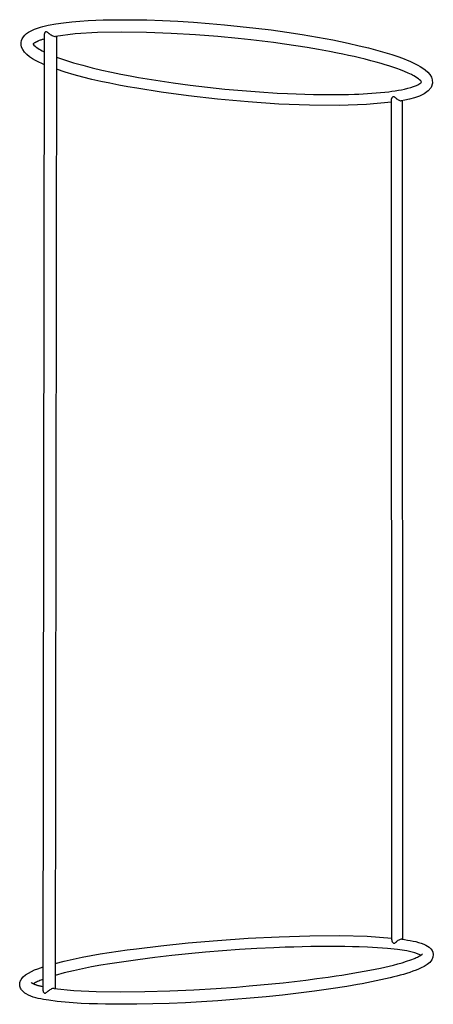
# Model space of a CAD drawing. Extents: x 776 to 5143, y -1722 to 3500.
# Tile 3 of 13: x 4206 to 5040, y -1722 to 268. Entities that reach past the tile are written whole.
import ezdxf

# ---------------------------------------------------------------- set-up
doc = ezdxf.new("R2010")
doc.units = 0
doc.layers.get('0').update_dxf_attribs({"linetype": 'CONTINUOUS'})

msp = doc.modelspace()

# ---------------------------------------------------------------- linework, layer by layer
for p, q in [((4263.2, 256.6), (4278.3, 259.5)), ((4278.3, 259.5), (4294.2, 261.8)), ((4294.2, 261.8), (4310.6, 263.6)), ((4310.6, 263.6), (4327.2, 265)), ((4327.2, 265), (4343.5, 266.1)), ((4343.5, 266.1), (4359.4, 266.9)), ((4359.4, 266.9), (4374.3, 267.4)), ((4374.3, 267.4), (4399, 267.9)), ((4399, 267.9), (4430.5, 268)), ((4430.5, 268), (4462.1, 267.5)), ((4462.1, 267.5), (4493.5, 266.5)), ((4493.5, 266.5), (4525, 264.9)), ((4525, 264.9), (4556.4, 262.9)), ((4556.4, 262.9), (4587.8, 260.5)), ((4587.8, 260.5), (4619.2, 257.7)), ((4216, 236.8), (4219.6, 240)), ((4219.6, 240), (4223.4, 242.7)), ((4223.4, 242.7), (4227.3, 245)), ((4227.3, 245), (4231.2, 247)), ((4231.2, 247), (4235.2, 248.8)), ((4235.2, 248.8), (4239.3, 250.3)), ((4239.3, 250.3), (4243.4, 251.6)), ((4243.4, 251.6), (4247.7, 252.9)), ((4247.7, 252.9), (4252, 254)), ((4252, 254), (4263.2, 256.6)), ((4255.6, 238.5), (4255.8, 239.4)), ((4255.8, 239.4), (4256.1, 240.4)), ((4256.1, 240.4), (4256.4, 241.4)), ((4256.4, 241.4), (4256.8, 242.3)), ((4256.8, 242.3), (4257.3, 243.1)), ((4257.3, 243.1), (4257.8, 243.7)), ((4257.8, 243.7), (4258.5, 244)), ((4258.5, 244), (4259.3, 244)), ((4259.3, 244), (4260.2, 243.7)), ((4260.2, 243.7), (4261.1, 243.1)), ((4261.1, 243.1), (4262, 242.5)), ((4262, 242.5), (4262.8, 241.7)), ((4262.8, 241.7), (4263.5, 241.1)), ((4263.5, 241.1), (4264.1, 240.5)), ((4264.1, 240.5), (4264.7, 240)), ((4264.7, 240), (4265.9, 239.2)), ((4265.9, 239.2), (4267.4, 238.1)), ((4317.8, 239.1), (4277.9, 234)), ((4362.8, 241.9), (4317.8, 239.1)), ((4411.2, 242.9), (4362.8, 241.9)), ((4461.3, 242.2), (4411.2, 242.9)), ((4511.6, 240.2), (4461.3, 242.2)), ((4560.2, 237.3), (4511.6, 240.2)), ((4619.2, 257.7), (4650.6, 254.5)), ((4650.6, 254.5), (4682, 251)), ((4682, 251), (4713.2, 247.2)), ((4713.2, 247.2), (4744.4, 242.9)), ((4744.4, 242.9), (4775.5, 238.1)), ((4208.4, 221.6), (4209.1, 225.7)), ((4208.5, 217.3), (4208.4, 221.6)), ((4209.1, 225.7), (4210.7, 229.6)), ((4210.7, 229.6), (4213, 233.3)), ((4213, 233.3), (4216, 236.8)), ((4233, 219.4), (4232.6, 218.8)), ((4233.7, 220), (4233, 219.4)), ((4234.5, 220.6), (4233.7, 220)), ((4235.3, 221.1), (4234.5, 220.6)), ((4236.2, 221.5), (4235.3, 221.1)), ((4236.9, 221.9), (4236.2, 221.5)), ((4237.4, 222.2), (4236.9, 221.9)), ((4238, 222.5), (4237.4, 222.2)), ((4238.6, 222.8), (4238, 222.5)), ((4239.3, 223.2), (4238.6, 222.8)), ((4240, 223.5), (4239.3, 223.2)), ((4240.7, 223.9), (4240, 223.5)), ((4241.4, 224.2), (4240.7, 223.9)), ((4242.1, 224.5), (4241.4, 224.2)), ((4242.8, 224.8), (4242.1, 224.5)), ((4243.8, 225.2), (4242.8, 224.8)), ((4245.2, 225.8), (4243.8, 225.2)), ((4246.7, 226.3), (4245.2, 225.8)), ((4248.1, 226.8), (4246.7, 226.3)), ((4249.6, 227.3), (4248.1, 226.8)), ((4251, 227.8), (4249.6, 227.3)), ((4252.5, 228.2), (4251, 227.8)), ((4254, 228.7), (4252.5, 228.2)), ((4253, -1693.1), (4255.5, 236.9)), ((4255.5, 229.1), (4254, 228.7)), ((4255.5, 237.6), (4255.6, 238.5)), ((4255.5, 236.9), (4255.5, 237.6)), ((4267.4, 238.1), (4269.1, 237.1)), ((4269.1, 237.1), (4270.9, 236)), ((4270.9, 236), (4272.8, 235.1)), ((4272.8, 235.1), (4274.7, 234.4)), ((4274.7, 234.4), (4276.4, 234)), ((4276.4, 234), (4277.9, 234)), ((4279.6, 234.3), (4277.3, -1690.2)), ((4605.7, 233.7), (4560.2, 237.3)), ((4646.3, 229.9), (4605.7, 233.7)), ((4672, 227.1), (4646.3, 229.9)), ((4694.8, 224.4), (4672, 227.1)), ((4717.6, 221.6), (4694.8, 224.4)), ((4740.3, 218.4), (4717.6, 221.6)), ((4775.5, 238.1), (4806.6, 232.9)), ((4806.6, 232.9), (4837.5, 227)), ((4837.5, 227), (4868.4, 220.6)), ((4868.4, 220.6), (4890.8, 215.5)), ((4209.5, 212.7), (4208.5, 217.3)), ((4211.6, 207.9), (4209.5, 212.7)), ((4215.2, 202.6), (4211.6, 207.9)), ((4219.9, 197.6), (4215.2, 202.6)), ((4232.6, 218.8), (4232.5, 218.3)), ((4232.6, 218.8), (4234.4, 216.7)), ((4234.4, 216.7), (4236.5, 214.6)), ((4236.5, 214.6), (4239.1, 212.5)), ((4239.1, 212.5), (4241.9, 210.5)), ((4241.9, 210.5), (4244.9, 208.6)), ((4244.9, 208.6), (4247.9, 206.8)), ((4247.9, 206.8), (4250.8, 205.2)), ((4250.8, 205.2), (4253.3, 203.9)), ((4253.3, 203.9), (4255.4, 202.8)), ((4763, 215.1), (4740.3, 218.4)), ((4785.7, 211.5), (4763, 215.1)), ((4808.3, 207.6), (4785.7, 211.5)), ((4831, 203.5), (4808.3, 207.6)), ((4846.8, 200.4), (4831, 203.5)), ((4858, 198.1), (4846.8, 200.4)), ((4890.8, 215.5), (4900.3, 213.2)), ((4900.3, 213.2), (4909.8, 210.9)), ((4909.8, 210.9), (4919.2, 208.4)), ((4919.2, 208.4), (4928.6, 205.9)), ((4928.6, 205.9), (4938, 203.2)), ((4938, 203.2), (4947.4, 200.4)), ((4947.4, 200.4), (4956.7, 197.4)), ((4225.4, 193.1), (4219.9, 197.6)), ((4231.5, 189), (4225.4, 193.1)), ((4237.8, 185.3), (4231.5, 189)), ((4244.1, 182.1), (4237.8, 185.3)), ((4250, 179.3), (4244.1, 182.1)), ((4255.4, 177), (4250, 179.3)), ((4279.6, 192.5), (4296.3, 186.7)), ((4296.3, 186.7), (4314.2, 181.1)), ((4314.2, 181.1), (4332.9, 175.9)), ((4869.2, 195.7), (4858, 198.1)), ((4880.5, 193.3), (4869.2, 195.7)), ((4891.6, 190.7), (4880.5, 193.3)), ((4902.8, 188), (4891.6, 190.7)), ((4913.9, 185.1), (4902.8, 188)), ((4925, 182.2), (4913.9, 185.1)), ((4934.9, 179.4), (4925, 182.2)), ((4942.9, 177.1), (4934.9, 179.4)), ((4956.7, 197.4), (4964.9, 194.7)), ((4964.9, 194.7), (4970.6, 192.7)), ((4970.6, 192.7), (4976.2, 190.7)), ((4976.2, 190.7), (4981.8, 188.6)), ((4981.8, 188.6), (4987.4, 186.4)), ((4987.4, 186.4), (4992.9, 184)), ((4992.9, 184), (4998.4, 181.6)), ((4998.4, 181.6), (5003.8, 178.9)), ((4297.3, 162), (4279.6, 167.8)), ((4315.2, 156.7), (4297.3, 162)), ((4332.9, 175.9), (4352.1, 170.9)), ((4352.1, 170.9), (4371.6, 166.3)), ((4371.6, 166.3), (4390.9, 162.1)), ((4390.9, 162.1), (4409.9, 158.2)), ((4950.8, 174.6), (4942.9, 177.1)), ((4958.7, 172.1), (4950.8, 174.6)), ((4966.5, 169.4), (4958.7, 172.1)), ((4974.3, 166.5), (4966.5, 169.4)), ((4982, 163.4), (4974.3, 166.5)), ((4989.6, 160), (4982, 163.4)), ((4996, 156.9), (4989.6, 160)), ((5003.8, 178.9), (5008.9, 176.2)), ((5008.9, 176.2), (5013.7, 173.5)), ((5013.7, 173.5), (5018.9, 170.3)), ((5018.9, 170.3), (5024.1, 166.5)), ((5024.1, 166.5), (5028.9, 162.2)), ((5028.9, 162.2), (5033.1, 157.4)), ((4333.1, 151.8), (4315.2, 156.7)), ((4351, 147.4), (4333.1, 151.8)), ((4369.1, 143.3), (4351, 147.4)), ((4387.2, 139.4), (4369.1, 143.3)), ((4405.4, 135.9), (4387.2, 139.4)), ((4409.9, 158.2), (4428.3, 154.6)), ((4428.3, 154.6), (4445.6, 151.5)), ((4445.6, 151.5), (4480.4, 145.6)), ((4480.4, 145.6), (4515.1, 140.3)), ((4515.1, 140.3), (4549.9, 135.6)), ((4998.3, 155.7), (4996, 156.9)), ((5001.1, 154.2), (4998.3, 155.7)), ((5004.1, 152.5), (5001.1, 154.2)), ((5007.2, 150.7), (5004.1, 152.5)), ((5010.1, 148.6), (5007.2, 150.7)), ((5012.7, 146.4), (5010.1, 148.6)), ((5014.9, 144.1), (5012.7, 146.4)), ((5013.2, 138.8), (5014.9, 140.2)), ((5016.3, 141.8), (5014.9, 144.1)), ((5014.9, 140.2), (5016.3, 141.8)), ((5033.1, 157.4), (5036.4, 152.1)), ((5038.6, 139.7), (5035.8, 131.2)), ((5036.4, 152.1), (5038.3, 146.3)), ((5038.3, 146.3), (5038.6, 139.7)), ((4423.7, 132.5), (4405.4, 135.9)), ((4442, 129.3), (4423.7, 132.5)), ((4491.2, 121.5), (4442, 129.3)), ((4546, 114.1), (4491.2, 121.5)), ((4549.9, 135.6), (4584.8, 131.4)), ((4584.8, 131.4), (4619.7, 127.7)), ((4619.7, 127.7), (4654.7, 124.6)), ((4654.7, 124.6), (4689.8, 121.9)), ((4689.8, 121.9), (4724.9, 119.7)), ((4724.9, 119.7), (4746, 118.7)), ((4916.4, 119.2), (4925.2, 119.9)), ((4925.2, 119.9), (4933.9, 120.7)), ((4933.9, 120.7), (4942.7, 121.6)), ((4942.7, 121.6), (4950.5, 122.5)), ((4950.5, 122.5), (4956.9, 123.3)), ((4956.9, 123.3), (4963.3, 124.2)), ((4963.3, 124.2), (4969.7, 125.3)), ((4969.7, 125.3), (4976, 126.4)), ((4976, 126.4), (4982.3, 127.7)), ((4982.3, 127.7), (4988.6, 129.3)), ((4988.6, 129.3), (4994.9, 131.1)), ((4994.9, 131.1), (5000.2, 132.8)), ((5000.2, 132.8), (5002, 133.5)), ((5002, 133.5), (5004.2, 134.2)), ((5004.2, 134.2), (5006.5, 135.2)), ((5006.5, 135.2), (5008.8, 136.2)), ((5008.8, 136.2), (5011.1, 137.4)), ((5011.1, 137.4), (5013.2, 138.8)), ((5029.9, 124.1), (5021.8, 118.3)), ((5035.8, 131.2), (5029.9, 124.1)), ((4605, 107.4), (4546, 114.1)), ((4666.4, 101.8), (4605, 107.4)), ((4728.8, 97.6), (4666.4, 101.8)), ((4746, 118.7), (4763.6, 117.9)), ((4763.6, 117.9), (4781.1, 117.3)), ((4781.1, 117.3), (4798.7, 116.9)), ((4798.7, 116.9), (4816.3, 116.6)), ((4816.3, 116.6), (4833.8, 116.5)), ((4833.8, 116.5), (4851.4, 116.6)), ((4851.4, 116.6), (4869, 117)), ((4869, 117), (4881.3, 117.4)), ((4881.3, 117.4), (4890.1, 117.7)), ((4890.1, 117.7), (4898.9, 118.1)), ((4898.9, 118.1), (4907.6, 118.6)), ((4955.9, 101.2), (4905.6, 96.6)), ((4907.6, 118.6), (4916.4, 119.2)), ((4955.9, 106.1), (4956, 107)), ((4955.9, 105.3), (4955.9, 106.1)), ((4956.9, -1591.7), (4955.9, 105.3)), ((4956, 107), (4956.1, 107.8)), ((4956.1, 107.8), (4956.4, 108.6)), ((4956.4, 108.6), (4956.6, 109.3)), ((4956.6, 109.3), (4957, 110.1)), ((4957, 110.1), (4957.4, 110.8)), ((4957.4, 110.8), (4957.8, 111.5)), ((4957.8, 111.5), (4958.5, 112.4)), ((4958.5, 112.4), (4959.2, 112.9)), ((4959.2, 112.9), (4959.9, 113)), ((4959.9, 113), (4960.6, 112.8)), ((4960.6, 112.8), (4961.3, 112.4)), ((4961.3, 112.4), (4961.9, 111.9)), ((4961.9, 111.9), (4962.6, 111.2)), ((4962.6, 111.2), (4963.2, 110.6)), ((4963.2, 110.6), (4963.9, 110)), ((4963.9, 110), (4965, 109.2)), ((4965, 109.2), (4966.3, 108.2)), ((4966.3, 108.2), (4967.8, 107.2)), ((4967.8, 107.2), (4969.4, 106.2)), ((4969.4, 106.2), (4971.1, 105.3)), ((4971.1, 105.3), (4972.7, 104.6)), ((4972.7, 104.6), (4974.3, 104.2)), ((4974.3, 104.2), (4975.7, 104.2)), ((4983, 105.5), (4975.7, 104.2)), ((4977.1, 104.4), (4978.3, -1590.6)), ((4992.1, 107.5), (4983, 105.5)), ((5002.1, 110.2), (4992.1, 107.5)), ((5012.3, 113.7), (5002.1, 110.2)), ((5021.8, 118.3), (5012.3, 113.7)), ((4790.5, 95.1), (4728.8, 97.6)), ((4850, 94.7), (4790.5, 95.1)), ((4905.6, 96.6), (4850, 94.7)), ((4605.1, -1592.8), (4666.9, -1588.5)), ((4666.9, -1588.5), (4729.5, -1585.3)), ((4729.5, -1585.3), (4791.4, -1583.4)), ((4791.4, -1583.4), (4851, -1583.1)), ((4851, -1583.1), (4906.7, -1584.5)), ((4906.7, -1584.5), (4956.9, -1588.1)), ((4957, -1592.6), (4956.9, -1591.7)), ((4972, -1591.4), (4970.4, -1592.3)), ((4973.7, -1590.8), (4972, -1591.4)), ((4975.2, -1590.4), (4973.7, -1590.8)), ((4976.6, -1590.3), (4975.2, -1590.4)), ((4976.6, -1590.3), (4982.4, -1591.1)), ((4982.4, -1591.1), (4988.1, -1592)), ((4422.7, -1612), (4441, -1609.6)), ((4441, -1609.6), (4490.6, -1603.5)), ((4490.6, -1603.5), (4545.9, -1597.9)), ((4545.9, -1597.9), (4605.1, -1592.8)), ((4649.5, -1611.5), (4615.1, -1613.9)), ((4683.9, -1609.4), (4649.5, -1611.5)), ((4718.3, -1607.7), (4683.9, -1609.4)), ((4741.3, -1606.8), (4718.3, -1607.7)), ((4758.5, -1606.2), (4741.3, -1606.8)), ((4775.7, -1605.7), (4758.5, -1606.2)), ((4793, -1605.3), (4775.7, -1605.7)), ((4810.2, -1605.1), (4793, -1605.3)), ((4827.4, -1605), (4810.2, -1605.1)), ((4844.6, -1605), (4827.4, -1605)), ((4861.9, -1605.2), (4844.6, -1605)), ((4876.9, -1605.5), (4861.9, -1605.2)), ((4890.6, -1605.9), (4876.9, -1605.5)), ((4907.8, -1606.6), (4890.6, -1605.9)), ((4927.4, -1607.6), (4907.8, -1606.6)), ((4947.9, -1609.2), (4927.4, -1607.6)), ((4968.2, -1611.4), (4947.9, -1609.2)), ((4957.1, -1593.4), (4957, -1592.6)), ((4957.2, -1594.2), (4957.1, -1593.4)), ((4957.5, -1595), (4957.2, -1594.2)), ((4957.7, -1595.7), (4957.5, -1595)), ((4958.1, -1596.4), (4957.7, -1595.7)), ((4958.5, -1597.1), (4958.1, -1596.4)), ((4959, -1597.8), (4958.5, -1597.1)), ((4959.7, -1598.7), (4959, -1597.8)), ((4960.4, -1599.1), (4959.7, -1598.7)), ((4961.1, -1599.2), (4960.4, -1599.1)), ((4961.8, -1599), (4961.1, -1599.2)), ((4962.4, -1598.6), (4961.8, -1599)), ((4963.1, -1598), (4962.4, -1598.6)), ((4963.7, -1597.4), (4963.1, -1598)), ((4964.3, -1596.7), (4963.7, -1597.4)), ((4965, -1596.1), (4964.3, -1596.7)), ((4966.1, -1595.3), (4965, -1596.1)), ((4967.3, -1594.3), (4966.1, -1595.3)), ((4968.8, -1593.3), (4967.3, -1594.3)), ((4987.1, -1614.2), (4968.2, -1611.4)), ((4970.4, -1592.3), (4968.8, -1593.3)), ((4988.1, -1592), (4993.8, -1593)), ((4993.8, -1593), (4999.4, -1594.1)), ((4999.4, -1594.1), (5005, -1595.3)), ((5005, -1595.3), (5010.6, -1596.8)), ((5010.6, -1596.8), (5016.1, -1598.6)), ((5016.1, -1598.6), (5021.1, -1600.5)), ((5021.1, -1600.5), (5024.9, -1602.2)), ((5024.9, -1602.2), (5028.7, -1604.2)), ((5028.7, -1604.2), (5032.2, -1606.7)), ((5032.2, -1606.7), (5035.3, -1609.5)), ((5035.3, -1609.5), (5037.8, -1612.9)), ((4295.3, -1634.7), (4313.4, -1630.6)), ((4313.4, -1630.6), (4331.5, -1626.8)), ((4331.5, -1626.8), (4349.6, -1623.4)), ((4349.6, -1623.4), (4367.8, -1620.2)), ((4367.8, -1620.2), (4386.1, -1617.3)), ((4386.1, -1617.3), (4404.3, -1614.6)), ((4404.3, -1614.6), (4422.7, -1612)), ((4478, -1627.5), (4443.8, -1632)), ((4512.3, -1623.5), (4478, -1627.5)), ((4546.5, -1619.9), (4512.3, -1623.5)), ((4580.8, -1616.7), (4546.5, -1619.9)), ((4615.1, -1613.9), (4580.8, -1616.7)), ((5003.2, -1617.8), (4987.1, -1614.2)), ((4994.9, -1631.9), (5002.1, -1629.1)), ((5002.1, -1629.1), (5003.9, -1628.4)), ((5015.3, -1622.3), (5003.2, -1617.8)), ((5003.9, -1628.4), (5006, -1627.5)), ((5006, -1627.5), (5008.3, -1626.5)), ((5008.3, -1626.5), (5010.7, -1625.3)), ((5010.7, -1625.3), (5013, -1624.1)), ((5013, -1624.1), (5015.3, -1622.3)), ((5015.3, -1622.3), (5016.9, -1621.2)), ((5016.9, -1621.2), (5018.3, -1619.7)), ((5039.6, -1626.8), (5037, -1632.4)), ((5037.8, -1612.9), (5039.5, -1616.7)), ((5039.5, -1616.7), (5040.2, -1621.1)), ((5040.2, -1621.1), (5039.6, -1626.8)), ((4235.7, -1652.6), (4241.9, -1650.1)), ((4241.9, -1650.1), (4247.8, -1648)), ((4247.8, -1648), (4253, -1646.3)), ((4277.3, -1639.2), (4295.3, -1634.7)), ((4332.3, -1650.1), (4313.9, -1654.1)), ((4350.8, -1646.5), (4332.3, -1650.1)), ((4369.3, -1643.1), (4350.8, -1646.5)), ((4387.8, -1640.1), (4369.3, -1643.1)), ((4406.5, -1637.2), (4387.8, -1640.1)), ((4425.1, -1634.5), (4406.5, -1637.2)), ((4443.8, -1632), (4425.1, -1634.5)), ((4911.9, -1653.1), (4923.1, -1650.8)), ((4923.1, -1650.8), (4933.4, -1648.6)), ((4933.4, -1648.6), (4942.3, -1646.7)), ((4942.3, -1646.7), (4951.2, -1644.7)), ((4951.2, -1644.7), (4960.1, -1642.6)), ((4960.1, -1642.6), (4968.9, -1640.3)), ((4968.9, -1640.3), (4977.6, -1637.8)), ((4977.6, -1637.8), (4986.3, -1635)), ((4986.3, -1635), (4994.9, -1631.9)), ((5010.4, -1650.8), (5005.4, -1652.8)), ((5016.1, -1648.3), (5010.4, -1650.8)), ((5022, -1645.3), (5016.1, -1648.3)), ((5027.8, -1641.6), (5022, -1645.3)), ((5033, -1637.4), (5027.8, -1641.6)), ((5037, -1632.4), (5033, -1637.4)), ((4208.6, -1671.7), (4209.1, -1671)), ((4209.1, -1671), (4209.5, -1670.4)), ((4209.5, -1670.4), (4210, -1669.7)), ((4210, -1669.7), (4212.8, -1666.4)), ((4212.8, -1666.4), (4217.6, -1662.4)), ((4217.6, -1662.4), (4223.2, -1658.7)), ((4223.2, -1658.7), (4229.3, -1655.5)), ((4229.3, -1655.5), (4235.7, -1652.6)), ((4253, -1671.4), (4250.7, -1672.2)), ((4295.6, -1658.6), (4277.3, -1663.5)), ((4313.9, -1654.1), (4295.6, -1658.6)), ((4782.8, -1673.1), (4805.5, -1670.1)), ((4805.5, -1670.1), (4828.2, -1667)), ((4828.2, -1667), (4844.1, -1664.7)), ((4844.1, -1664.7), (4855.4, -1662.9)), ((4855.4, -1662.9), (4866.8, -1661.1)), ((4866.8, -1661.1), (4878.1, -1659.3)), ((4878.1, -1659.3), (4889.3, -1657.3)), ((4889.3, -1657.3), (4900.6, -1655.2)), ((4900.6, -1655.2), (4911.9, -1653.1)), ((4943.8, -1670.7), (4934.4, -1672.8)), ((4953.1, -1668.5), (4943.8, -1670.7)), ((4960.3, -1666.7), (4953.1, -1668.5)), ((4966.9, -1665), (4960.3, -1666.7)), ((4973.4, -1663.3), (4966.9, -1665)), ((4979.9, -1661.4), (4973.4, -1663.3)), ((4986.4, -1659.5), (4979.9, -1661.4)), ((4992.8, -1657.4), (4986.4, -1659.5)), ((4999.2, -1655.1), (4992.8, -1657.4)), ((5005.4, -1652.8), (4999.2, -1655.1)), ((4205.6, -1681.9), (4205.8, -1680)), ((4205.8, -1683.7), (4205.6, -1681.9)), ((4205.8, -1680), (4206.1, -1678.1)), ((4206.1, -1685.6), (4205.8, -1683.7)), ((4206.1, -1678.1), (4206.7, -1676.1)), ((4206.7, -1687.5), (4206.1, -1685.6)), ((4206.7, -1676.1), (4207.2, -1674.6)), ((4207.5, -1689.5), (4206.7, -1687.5)), ((4207.2, -1674.6), (4207.5, -1673.8)), ((4207.5, -1673.8), (4207.9, -1673.1)), ((4208.4, -1691.2), (4207.5, -1689.5)), ((4207.9, -1673.1), (4208.3, -1672.4)), ((4208.3, -1672.4), (4208.6, -1671.7)), ((4209.4, -1692.8), (4208.4, -1691.2)), ((4229, -1678), (4229.4, -1678.5)), ((4229.4, -1678.5), (4230, -1678.7)), ((4230, -1678.7), (4230.6, -1679.1)), ((4230.6, -1679.1), (4231.2, -1679.4)), ((4231.2, -1679.4), (4231.9, -1679.8)), ((4231.9, -1679.8), (4232.6, -1680.2)), ((4232.6, -1680.2), (4233.3, -1680.5)), ((4235.5, -1679.2), (4233.3, -1680.5)), ((4233.3, -1680.5), (4234, -1680.8)), ((4234, -1680.8), (4234.9, -1681.2)), ((4234.9, -1681.2), (4235.6, -1681.4)), ((4237.6, -1678), (4235.5, -1679.2)), ((4235.6, -1681.4), (4236.3, -1681.7)), ((4236.3, -1681.7), (4237.1, -1682)), ((4237.1, -1682), (4237.8, -1682.2)), ((4239.7, -1676.9), (4237.6, -1678)), ((4237.8, -1682.2), (4238.5, -1682.5)), ((4238.5, -1682.5), (4239.3, -1682.7)), ((4239.3, -1682.7), (4240, -1683)), ((4241.8, -1675.9), (4239.7, -1676.9)), ((4240, -1683), (4240.9, -1683.2)), ((4240.9, -1683.2), (4242.4, -1683.7)), ((4244, -1674.9), (4241.8, -1675.9)), ((4242.4, -1683.7), (4243.9, -1684.1)), ((4243.9, -1684.1), (4245.4, -1684.5)), ((4246.2, -1674), (4244, -1674.9)), ((4245.4, -1684.5), (4246.9, -1684.9)), ((4248.5, -1673.1), (4246.2, -1674)), ((4246.9, -1684.9), (4248.4, -1685.2)), ((4248.4, -1685.2), (4249.9, -1685.6)), ((4250.7, -1672.2), (4248.5, -1673.1)), ((4249.9, -1685.6), (4251.4, -1685.9)), ((4251.4, -1685.9), (4253, -1686.2)), ((4270.1, -1691), (4268.3, -1691.9)), ((4271.9, -1690.3), (4270.1, -1691)), ((4273.6, -1689.9), (4271.9, -1690.3)), ((4275.2, -1689.9), (4273.6, -1689.9)), ((4275.2, -1689.9), (4315, -1693.8)), ((4556.9, -1692.6), (4602.4, -1689.9)), ((4602.4, -1689.9), (4643.1, -1687)), ((4643.1, -1687), (4668.8, -1684.9)), ((4668.8, -1684.9), (4691.7, -1682.9)), ((4691.7, -1682.9), (4714.5, -1680.7)), ((4714.5, -1680.7), (4737.3, -1678.3)), ((4737.3, -1678.3), (4760, -1675.8)), ((4760, -1675.8), (4782.8, -1673.1)), ((4833.2, -1691), (4800.8, -1695.6)), ((4865.5, -1685.9), (4833.2, -1691)), ((4887.3, -1682.1), (4865.5, -1685.9)), ((4896.8, -1680.4), (4887.3, -1682.1)), ((4906.2, -1678.6), (4896.8, -1680.4)), ((4915.6, -1676.8), (4906.2, -1678.6)), ((4925, -1674.8), (4915.6, -1676.8)), ((4934.4, -1672.8), (4925, -1674.8)), ((4210.5, -1694.3), (4209.4, -1692.8)), ((4211.7, -1695.7), (4210.5, -1694.3)), ((4213.1, -1696.9), (4211.7, -1695.7)), ((4214.5, -1698.1), (4213.1, -1696.9)), ((4216, -1699.2), (4214.5, -1698.1)), ((4218.4, -1700.7), (4216, -1699.2)), ((4223.2, -1703.3), (4218.4, -1700.7)), ((4228, -1705.5), (4223.2, -1703.3)), ((4233, -1707.2), (4228, -1705.5)), ((4238, -1708.7), (4233, -1707.2)), ((4243.1, -1709.9), (4238, -1708.7)), ((4248.3, -1710.9), (4243.1, -1709.9)), ((4253.5, -1711.9), (4248.3, -1710.9)), ((4253, -1693.8), (4253, -1693.1)), ((4253.1, -1694.6), (4253, -1693.8)), ((4253.3, -1695.6), (4253.1, -1694.6)), ((4253.6, -1696.6), (4253.3, -1695.6)), ((4253.9, -1697.5), (4253.6, -1696.6)), ((4254.3, -1698.4), (4253.9, -1697.5)), ((4254.8, -1699.2), (4254.3, -1698.4)), ((4255.4, -1699.7), (4254.8, -1699.2)), ((4256, -1700), (4255.4, -1699.7)), ((4256.8, -1699.8), (4256, -1700)), ((4257.6, -1699.4), (4256.8, -1699.8)), ((4258.5, -1698.9), (4257.6, -1699.4)), ((4259.4, -1698.2), (4258.5, -1698.9)), ((4260.3, -1697.4), (4259.4, -1698.2)), ((4261, -1696.8), (4260.3, -1697.4)), ((4261.5, -1696.3), (4261, -1696.8)), ((4262.1, -1695.8), (4261.5, -1696.3)), ((4263.4, -1694.9), (4262.1, -1695.8)), ((4264.8, -1693.9), (4263.4, -1694.9)), ((4266.5, -1692.9), (4264.8, -1693.9)), ((4268.3, -1691.9), (4266.5, -1692.9)), ((4315, -1693.8), (4359.9, -1696)), ((4359.9, -1696), (4408.2, -1696.7)), ((4408.2, -1696.7), (4458.2, -1696.2)), ((4458.2, -1696.2), (4508.3, -1694.8)), ((4508.3, -1694.8), (4556.9, -1692.6)), ((4670.7, -1709.8), (4638, -1712.5)), ((4703.3, -1706.8), (4670.7, -1709.8)), ((4735.8, -1703.5), (4703.3, -1706.8)), ((4768.3, -1699.7), (4735.8, -1703.5)), ((4800.8, -1695.6), (4768.3, -1699.7)), ((4264.6, -1713.8), (4253.5, -1711.9)), ((4280.9, -1716.1), (4264.6, -1713.8)), ((4297.2, -1717.9), (4280.9, -1716.1)), ((4313.5, -1719.2), (4297.2, -1717.9)), ((4329.8, -1720.2), (4313.5, -1719.2)), ((4346.1, -1720.8), (4329.8, -1720.2)), ((4362.4, -1721.3), (4346.1, -1720.8)), ((4378.8, -1721.6), (4362.4, -1721.3)), ((4409.1, -1721.9), (4378.8, -1721.6)), ((4441.9, -1721.8), (4409.1, -1721.9)), ((4474.6, -1721.2), (4441.9, -1721.8)), ((4507.3, -1720.2), (4474.6, -1721.2)), ((4540, -1718.8), (4507.3, -1720.2)), ((4572.6, -1717), (4540, -1718.8)), ((4605.3, -1714.9), (4572.6, -1717)), ((4638, -1712.5), (4605.3, -1714.9))]:
    msp.add_line(p, q)

doc.saveas('drawing.dxf')
